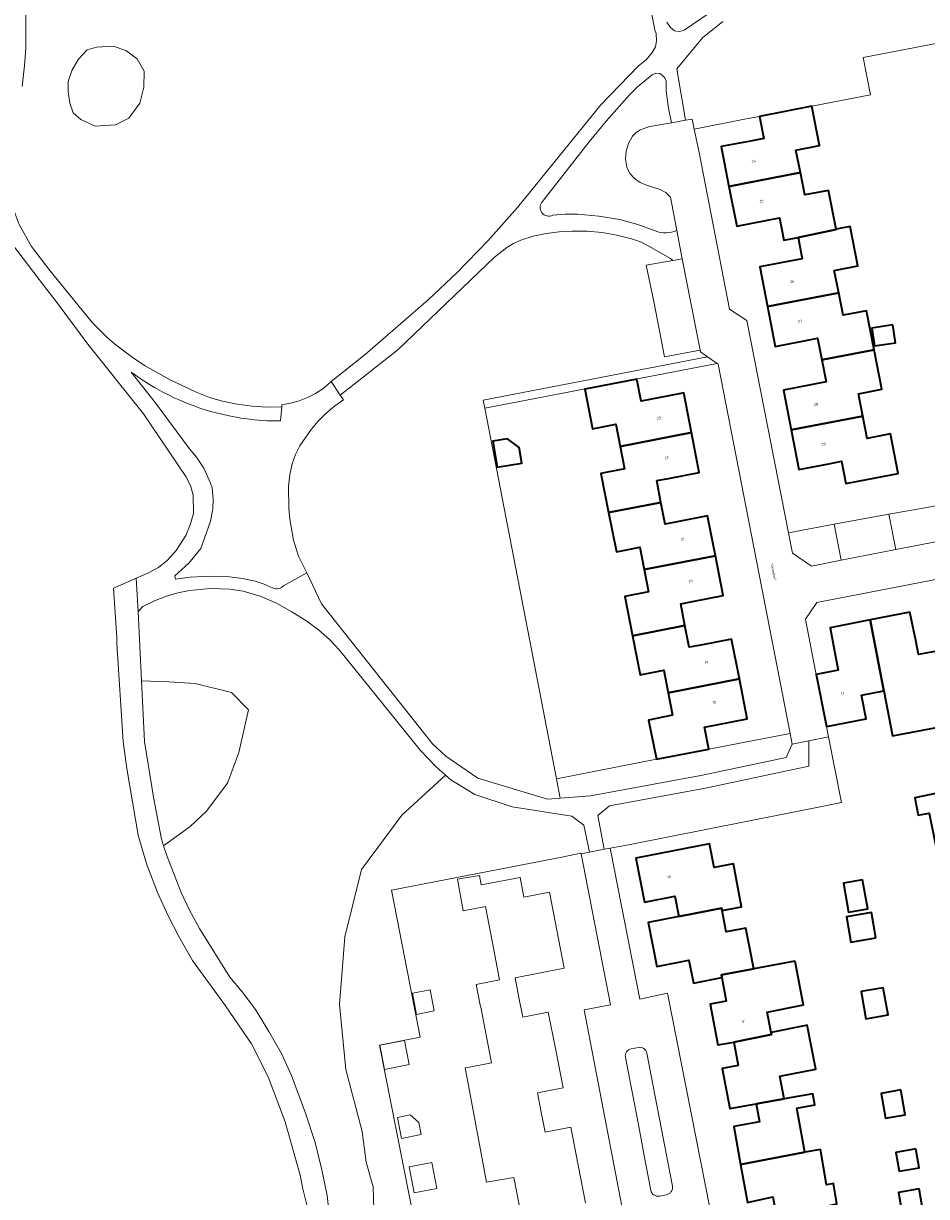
# Model space of a CAD drawing. Header units: metres. Extents: x 197700 to 204338, y 317132 to 325229.
# Tile 74 of 256: x 198974 to 199098, y 320131 to 320292. Entities that reach past the tile are written whole.
import ezdxf
from ezdxf.enums import TextEntityAlignment as Align

# ---------------------------------------------------------------- set-up
doc = ezdxf.new("R2010")
doc.units = ezdxf.units.M
for name, color, linetype, lineweight in [('B-WE-GR-BEPLANTING_CULTUUR_BODEMBEDEKKER-GV', 90, 'Continuous', 18), ('B-WE-GR-BEPLANTING_CULTUUR_HEESTERS-GV', 90, 'Continuous', 18), ('B-WE-OG-BEBOUWING-GV', 7, 'Continuous', 35), ('B-WE-OG-BEBOUWING-T18', 10, 'Continuous', 18), ('B-WE-OG-TERREIN_CULTUURSCHEIDING-GV', 7, 'Continuous', 18), ('B-WE-OG-TERREIN_ERF-GV', 7, 'Continuous', 18), ('B-WE-OG-TOPOGRAFIE-T18', 10, 'Continuous', 18), ('B-WE-VH-VERHARDING_ASFALT-GV', 252, 'Continuous', 18), ('B-WE-VH-VERHARDING_BETONSTRAATSTEEN-GV', 252, 'Continuous', 18), ('B-WE-VH-VERHARDING_TEGEL-GV', 252, 'Continuous', 18)]:
    doc.layers.add(name, color=color, linetype=linetype, lineweight=lineweight)
doc.styles.add('NLCS-ISO-M200-T18', font='NLCS-ISO.ttf', dxfattribs={"height": 0.36})

msp = doc.modelspace()

# ---------------------------------------------------------------- linework, layer by layer
at = {"layer": 'B-WE-GR-BEPLANTING_CULTUUR_BODEMBEDEKKER-GV'}
for points in [[(199061.66, 320284.792), (199061.112, 320284.858), (199060.62, 320284.607), (199058.618, 320282.998), (199057.552, 320281.924), (199054.319, 320278.282), (199051.979, 320275.417), (199045.569, 320267.236)], [(199064.021, 320263.27), (199063.131, 320267.846), (199062.523, 320268.487), (199061.727, 320268.87), (199059.831, 320269.467), (199058.966, 320269.835), (199058.2, 320270.379), (199057.582, 320271.091), (199057.171, 320271.94), (199056.964, 320273.041), (199057.055, 320274.157), (199057.402, 320275.217), (199057.951, 320276.188), (199058.418, 320276.703), (199058.995, 320277.091), (199060.3, 320277.542), (199063.27, 320278.051), (199062.892, 320280.071), (199062.571, 320282.394), (199062.57, 320283.279)], [(199046.994, 320265.371), (199048.698, 320265.488), (199050.406, 320265.485), (199053.313, 320265.236), (199056.189, 320264.74), (199058.655, 320264.07), (199061.052, 320263.186)], [(199100.465, 320221.338), (199099.613, 320225.456), (199093.149, 320224.311), (199094.075, 320219.425)], [(199094.075, 320219.425), (199100.04, 320220.576)]]:
    msp.add_lwpolyline(points, dxfattribs=at)
for points in [[(199062.57, 320283.279, 0.3173387), (199061.66, 320284.792)], [(199045.569, 320267.236, 0.8510451), (199046.994, 320265.371)], [(199061.052, 320263.186, 0.1899539), (199064.021, 320263.27)]]:
    msp.add_lwpolyline(points, format="xyb", dxfattribs=at)
msp.add_lwpolyline([(199079.345, 320221.754), (199079.897, 320218.94), (199082.488, 320217.17), (199086.571, 320217.967), (199085.619, 320222.916)], close=True, dxfattribs=at)
at = {"layer": 'B-WE-GR-BEPLANTING_CULTUUR_HEESTERS-GV'}
for points in [[(199070.326, 320291.937), (199067.55, 320289.701), (199064.012, 320285.442), (199065.225, 320278.386), (199066.114, 320278.538), (199066.406, 320277.173), (199073.518, 320278.564), (199075.39, 320278.93), (199082.55, 320280.33), (199090.593, 320281.903), (199089.592, 320287.013), (199105.063, 320289.998), (199109.578, 320285.623), (199111.484, 320285.996), (199114.518, 320286.589), (199113.991, 320289.262), (199107.489, 320295.142)], [(199032.06, 320106.46), (199023.21, 320151.39), (199028.779, 320152.464), (199024.849, 320172.654), (199048.433, 320177.252), (199050.848, 320177.721), (199050.862, 320177.648), (199052.013, 320177.874), (199051.267, 320181.593), (199049.603, 320182.812), (199041.421, 320184.08), (199036.296, 320185.813), (199032.964, 320187.824), (199032.246, 320188.468), (199026.251, 320182.98), (199020.726, 320175.495), (199018.409, 320166.227), (199017.696, 320156.96), (199018.587, 320148.049), (199020.815, 320139.495), (199021.35, 320135.307), (199022.33, 320131.92), (199022.419, 320128.802)]]:
    msp.add_lwpolyline(points, dxfattribs=at)
for points in [[(199047.49, 320187.97), (199037.64, 320238.83), (199037.419, 320239.973), (199068.221, 320245.919), (199067.245, 320246.607), (199067.21, 320246.8), (199062.315, 320245.885), (199060.842, 320253.502), (199059.826, 320258.487), (199063.483, 320259.142), (199063.129, 320259.402), (199060.19, 320261.111), (199059.014, 320261.676), (199057.785, 320262.117), (199055.788, 320262.629), (199053.756, 320262.971), (199051.703, 320263.15), (199049.642, 320263.177), (199047.846, 320263.074), (199046.061, 320262.853), (199044.3, 320262.477), (199042.591, 320261.912), (199041.607, 320261.462), (199040.679, 320260.907), (199038.966, 320259.59), (199025.709, 320246.86), (199017.783, 320240.632), (199018.258, 320239.996), (199017.011, 320239.131), (199015.847, 320238.156), (199014.771, 320237.085), (199013.785, 320235.931), (199012.269, 320233.685), (199011.663, 320232.471), (199011.202, 320231.195), (199010.857, 320229.689), (199010.703, 320228.151), (199010.729, 320225.066), (199010.856, 320223.606), (199011.397, 320220.727), (199012.082, 320218.514), (199013.209, 320216.219), (199015.23, 320212.002), (199030.469, 320192.742), (199032.276, 320191.08), (199036.683, 320188.05), (199046.236, 320185.134), (199048.012, 320185.274)], [(199068.42, 320192.02), (199061.24, 320190.65), (199047.49, 320187.97), (199048.012, 320185.274), (199052.146, 320185.601), (199067.316, 320188.398), (199079.022, 320190.89), (199079.858, 320192.688), (199079.565, 320194.189), (199070.057, 320192.339)], [(199054.881, 320178.436), (199057.392, 320178.888), (199084.37, 320184.22), (199086.621, 320184.701), (199084.849, 320193.727), (199082.131, 320193.156), (199082.144, 320189.698), (199067.94, 320186.685), (199054.75, 320184.237), (199053.152, 320182.919), (199054.028, 320178.268)]]:
    msp.add_lwpolyline(points, close=True, dxfattribs=at)
at = {"layer": 'B-WE-OG-BEBOUWING-GV'}
for points in [[(199080.984, 320271.209), (199080.38, 320274.28), (199083.62, 320274.92), (199082.55, 320280.33), (199075.39, 320278.93), (199075.97, 320275.89), (199074.112, 320275.535), (199070.11, 320274.77), (199071.18, 320269.31)], [(199080.66, 320262.31), (199085.89, 320263.38), (199085.88, 320263.43), (199084.84, 320268.75), (199081.59, 320268.13), (199080.984, 320271.209), (199071.18, 320269.31), (199072.26, 320263.83), (199076.244, 320264.614), (199078.1, 320264.98), (199078.69, 320261.93), (199078.692, 320261.93)], [(199085.88, 320263.43), (199085.89, 320263.38), (199080.66, 320262.31), (199081.22, 320259.38), (199079.255, 320259.002), (199075.4, 320258.26), (199076.449, 320252.802), (199086.241, 320254.684), (199085.64, 320257.76), (199088.89, 320258.38), (199087.83, 320263.8)], [(199083.924, 320245.479), (199091.123, 320246.861), (199090.08, 320252.24), (199086.84, 320251.62), (199086.241, 320254.684), (199076.449, 320252.802), (199077.5, 320247.33), (199081.502, 320248.103), (199083.35, 320248.46)], [(199093.681, 320250.282), (199090.808, 320249.859), (199091.167, 320247.421), (199094.04, 320247.844)], [(199079.729, 320235.889), (199089.541, 320237.76), (199088.94, 320240.83), (199092.17, 320241.46), (199091.123, 320246.861), (199083.924, 320245.479), (199084.5, 320242.49), (199082.653, 320242.125), (199078.68, 320241.34)], [(199056.255, 320233.598), (199066.024, 320235.501), (199064.96, 320240.96), (199064.357, 320240.842), (199059.12, 320239.82), (199058.52, 320242.85), (199051.37, 320241.47), (199052.42, 320236.02), (199055.66, 320236.66)], [(199089.541, 320237.76), (199079.729, 320235.889), (199080.78, 320230.43), (199084.897, 320231.227), (199086.62, 320231.56), (199087.2, 320228.51), (199094.42, 320229.89), (199093.37, 320235.33), (199090.14, 320234.7)], [(199042.385, 320233.438), (199040.764, 320234.646), (199038.763, 320234.313), (199039.359, 320230.737), (199042.742, 320231.299)], [(199056.255, 320233.598), (199056.85, 320230.54), (199053.59, 320229.89), (199054.651, 320224.507), (199061.84, 320225.9), (199061.25, 320228.9), (199062.88, 320229.215), (199067.09, 320230.03), (199066.024, 320235.501)], [(199059.536, 320216.689), (199069.311, 320218.578), (199068.25, 320224.05), (199064.044, 320223.235), (199062.42, 320222.92), (199061.84, 320225.9), (199054.651, 320224.507), (199055.71, 320219.13), (199058.93, 320219.76)], [(199069.311, 320218.578), (199059.536, 320216.689), (199060.14, 320213.63), (199056.89, 320212.98), (199057.944, 320207.599), (199065.126, 320208.99), (199064.55, 320211.98), (199066.173, 320212.298), (199070.37, 320213.12)], [(199090.58, 320209.779), (199092.437, 320200.02), (199093.621, 320193.844), (199102.108, 320195.471), (199101.539, 320198.433), (199100.169, 320205.583), (199097.2, 320205), (199096.815, 320206.925), (199096.03, 320210.85)], [(199062.834, 320199.741), (199072.606, 320201.667), (199071.54, 320207.14), (199067.335, 320206.326), (199065.7, 320206.01), (199065.126, 320208.99), (199057.944, 320207.599), (199059, 320202.21), (199062.23, 320202.87)], [(199084.56, 320195.12), (199090, 320196.18), (199089.36, 320199.43), (199092.437, 320200.02), (199090.58, 320209.779), (199085.09, 320208.7), (199085.825, 320204.768), (199086.18, 320202.87), (199083.15, 320202.27)], [(199072.606, 320201.667), (199062.834, 320199.741), (199063.42, 320196.71), (199060.12, 320196), (199061.24, 320190.65), (199068.42, 320192.02), (199067.83, 320195.06), (199069.466, 320195.379), (199073.67, 320196.2)], [(199102.754, 320179.104), (199112.001, 320180.895), (199111, 320185.98), (199106.772, 320185.157), (199106.346, 320187.346), (199096.675, 320185.358), (199097.145, 320182.944), (199098.664, 320183.249), (199099.607, 320178.484)], [(199070.233, 320169.87), (199072.917, 320170.377), (199071.777, 320176.283), (199069.126, 320175.771), (199068.499, 320179.021), (199058.391, 320177.049), (199059.562, 320171.021), (199063.763, 320171.837), (199064.305, 320169.042), (199070.171, 320170.189)], [(199089.523, 320174.064), (199086.903, 320173.604), (199087.603, 320169.624), (199090.223, 320170.084)], [(199070.202, 320160.658), (199070.135, 320161.02), (199074.584, 320161.842), (199073.487, 320167.453), (199070.808, 320166.929), (199070.233, 320169.87), (199070.171, 320170.189), (199064.305, 320169.042), (199060.103, 320168.233), (199061.27, 320162.185), (199065.669, 320163.034), (199066.287, 320159.902)], [(199091.356, 320166.104), (199090.74, 320169.602), (199087.308, 320168.998), (199087.923, 320165.5)], [(199071.822, 320151.804), (199077.01, 320152.833), (199076.951, 320153.131), (199076.398, 320155.917), (199081.195, 320156.865), (199081.389, 320156.903), (199081.351, 320157.102), (199080.29, 320162.615), (199080.252, 320162.812), (199080.23, 320162.928), (199074.584, 320161.842), (199070.135, 320161.02), (199070.202, 320160.658), (199070.798, 320157.432), (199068.586, 320157.023), (199069.627, 320151.398)], [(199092.37, 320159.257), (199089.323, 320158.721), (199089.977, 320155.002), (199093.024, 320155.538)], [(199071.822, 320151.804), (199072.46, 320148.566), (199070.249, 320148.174), (199071.282, 320142.671), (199074.918, 320143.317), (199078.739, 320143.996), (199078.152, 320147.122), (199083.114, 320148.068), (199081.914, 320154.116), (199081.747, 320154.083), (199076.951, 320153.131), (199077.01, 320152.833)], [(199072.765, 320134.98), (199081.598, 320136.654), (199080.506, 320142.736), (199082.967, 320143.173), (199082.693, 320144.698), (199078.739, 320143.996), (199074.918, 320143.317), (199075.366, 320140.821), (199071.83, 320140.186)], [(199094.787, 320145.221), (199092.062, 320144.742), (199092.661, 320141.333), (199095.387, 320141.813)], [(199072.765, 320134.98), (199073.7, 320129.773), (199077.212, 320130.545), (199077.684, 320127.891), (199082.971, 320128.903), (199086.004, 320129.559), (199085.546, 320132.357), (199084.577, 320132.183), (199083.764, 320137.037), (199081.598, 320136.654)], [(199096.825, 320137.131), (199094.092, 320136.65), (199094.549, 320134.05), (199097.282, 320134.531)], [(199097.288, 320131.636), (199094.433, 320131.134), (199095.083, 320127.438), (199097.938, 320127.941)]]:
    msp.add_lwpolyline(points, close=True, dxfattribs=at)
at = {"layer": 'B-WE-OG-TERREIN_CULTUURSCHEIDING-GV'}
for points in [[(198973.733, 320264.074), (198975.416, 320261.04), (198977.902, 320257.765), (198983.796, 320250.59), (198985.746, 320248.624), (198986.78, 320247.702), (198989.416, 320245.708), (198991.027, 320244.66), (198994.376, 320242.778), (198997.928, 320241.083), (199000, 320240.283), (199001.651, 320239.807), (199003.656, 320239.389), (199005.686, 320239.116), (199007.731, 320238.994), (199009.779, 320239.025), (199009.775, 320239.332), (199010.971, 320239.54), (199012.141, 320239.863), (199013.302, 320240.3), (199014.409, 320240.861), (199015.529, 320241.62), (199016.546, 320242.511), (199021.214, 320246.231), (199029.889, 320253.72), (199033.876, 320257.497), (199038.102, 320261.863), (199042.142, 320266.401), (199053.569, 320280.527), (199058.773, 320285.883), (199059.787, 320286.692), (199060.625, 320287.682), (199061.099, 320288.485), (199061.243, 320289.285), (199061.16, 320290.285), (199060.986, 320290.758), (199058.322, 320304.965)], [(199062.642, 320291.876), (199063.17, 320291.133), (199063.702, 320290.688), (199064.382, 320290.56), (199065.042, 320290.767), (199072.042, 320295.551)], [(198974.623, 320292.945), (198974.623, 320288.294), (198974.449, 320285.891), (198974.129, 320283.036)], [(199000, 320214.096), (198997.115, 320213.815), (198995.504, 320213.488), (198993.929, 320213.02), (198992.289, 320212.375), (198990.709, 320211.596), (198990.036, 320210.939), (198990.517, 320201.412), (198994.255, 320201.26), (198997.881, 320201.029), (199002.854, 320199.788), (199005.196, 320197.436), (199003.882, 320191.552), (199002.331, 320187.363), (198999.383, 320183.445), (198997.172, 320181.39), (198995.359, 320180.073), (198993.546, 320178.757), (198994.016, 320177.262), (198995.963, 320172.335), (198997.086, 320169.92), (198998.459, 320167.402), (199002.651, 320160.699), (199004.354, 320158.698), (199006.158, 320156.248), (199008.014, 320153.245), (199009.718, 320150.244), (199011.124, 320147.192), (199013.031, 320142.038), (199014.338, 320137.984), (199015.294, 320134.231), (199015.999, 320130.727), (199016.353, 320127.474)], [(199022.419, 320128.802), (199022.33, 320131.92), (199021.35, 320135.307), (199020.815, 320139.495), (199018.587, 320148.049), (199017.696, 320156.96), (199018.409, 320166.227), (199020.726, 320175.495), (199026.251, 320182.98), (199032.246, 320188.468), (199030.917, 320189.659), (199028.805, 320191.831), (199017.701, 320205.632), (199016.31, 320207.069), (199014.813, 320208.396), (199013.21, 320209.594), (199011.165, 320210.894), (199009.037, 320212.055), (199006.808, 320213.015), (199004.48, 320213.702), (199002.653, 320214.014), (199000, 320214.096)]]:
    msp.add_lwpolyline(points, dxfattribs=at)
msp.add_lwpolyline([(198983.071, 320288.075), (198984.334, 320288.415), (198986.617, 320288.56), (198988.366, 320287.977), (198989.92, 320286.812), (198990.892, 320285.111), (198990.843, 320282.925), (198990.26, 320280.739), (198988.755, 320278.699), (198986.957, 320277.776), (198984.14, 320277.582), (198982.197, 320278.505), (198981.128, 320279.428), (198980.691, 320280.739), (198980.448, 320282.294), (198980.448, 320283.703), (198980.982, 320285.306), (198981.857, 320286.763)], close=True, dxfattribs=at)
at = {"layer": 'B-WE-OG-TERREIN_ERF-GV'}
for points in [[(199105.063, 320289.998), (199089.592, 320287.013), (199090.593, 320281.903), (199082.55, 320280.33), (199083.62, 320274.92), (199080.38, 320274.28), (199080.984, 320271.209), (199081.59, 320268.13), (199084.84, 320268.75), (199085.88, 320263.43), (199087.83, 320263.8), (199088.89, 320258.38), (199085.64, 320257.76), (199086.241, 320254.684), (199086.84, 320251.62), (199090.08, 320252.24), (199091.123, 320246.861), (199092.17, 320241.46), (199088.94, 320240.83), (199089.541, 320237.76), (199090.14, 320234.7), (199093.37, 320235.33), (199094.42, 320229.89), (199087.2, 320228.51), (199086.62, 320231.56), (199084.897, 320231.227), (199080.78, 320230.43), (199079.729, 320235.889), (199078.68, 320241.34), (199082.653, 320242.125), (199084.5, 320242.49), (199083.924, 320245.479), (199083.35, 320248.46), (199081.502, 320248.103), (199077.5, 320247.33), (199076.449, 320252.802), (199075.4, 320258.26), (199079.255, 320259.002), (199081.22, 320259.38), (199080.66, 320262.31), (199078.692, 320261.93), (199078.69, 320261.93), (199078.1, 320264.98), (199076.244, 320264.614), (199072.26, 320263.83), (199071.18, 320269.31), (199070.11, 320274.77), (199074.112, 320275.535), (199075.97, 320275.89), (199075.39, 320278.93), (199073.518, 320278.564), (199066.406, 320277.173), (199067.093, 320273.955), (199071.259, 320252.448), (199073.625, 320250.885), (199079.345, 320221.754), (199085.619, 320222.916), (199093.149, 320224.311), (199099.613, 320225.456)], [(199120.567, 320219.386), (199083.24, 320212.145), (199081.685, 320209.883), (199082.784, 320204.17), (199083.15, 320202.27), (199086.18, 320202.87), (199085.825, 320204.768), (199085.09, 320208.7), (199090.58, 320209.779), (199096.03, 320210.85), (199096.815, 320206.925), (199097.2, 320205), (199100.169, 320205.583)], [(199092.437, 320200.02), (199089.36, 320199.43), (199090, 320196.18), (199084.56, 320195.12), (199084.849, 320193.727), (199086.621, 320184.701), (199084.37, 320184.22), (199057.392, 320178.888), (199054.881, 320178.436), (199058.948, 320157.678), (199062.72, 320158.509), (199068.544, 320129.011), (199066.184, 320124.158), (199071.862, 320094.719), (199071.869, 320094.687)], [(199102.108, 320195.471), (199093.621, 320193.844), (199092.437, 320200.02)], [(199056.928, 320126.871), (199051.305, 320156.236), (199054.924, 320156.914), (199050.862, 320177.648), (199050.848, 320177.721), (199048.433, 320177.252), (199024.849, 320172.654), (199028.779, 320152.464), (199023.21, 320151.39), (199032.06, 320106.46)], [(199073.7, 320129.773), (199072.765, 320134.98), (199071.83, 320140.186), (199075.366, 320140.821), (199074.918, 320143.317), (199071.282, 320142.671), (199070.249, 320148.174), (199072.46, 320148.566), (199071.822, 320151.804), (199069.627, 320151.398), (199068.586, 320157.023), (199070.798, 320157.432), (199070.202, 320160.658), (199066.287, 320159.902), (199065.669, 320163.034), (199061.27, 320162.185), (199060.103, 320168.233), (199064.305, 320169.042), (199063.763, 320171.837), (199059.562, 320171.021), (199058.391, 320177.049), (199068.499, 320179.021), (199069.126, 320175.771), (199071.777, 320176.283), (199072.917, 320170.377), (199070.233, 320169.87), (199070.808, 320166.929), (199073.487, 320167.453), (199074.584, 320161.842), (199080.23, 320162.928), (199080.252, 320162.812), (199080.29, 320162.615), (199081.351, 320157.102), (199081.389, 320156.903), (199081.195, 320156.865), (199076.398, 320155.917), (199076.951, 320153.131), (199081.747, 320154.083), (199081.914, 320154.116), (199083.114, 320148.068), (199078.152, 320147.122), (199078.739, 320143.996), (199082.693, 320144.698), (199082.967, 320143.173), (199080.506, 320142.736), (199081.598, 320136.654), (199083.764, 320137.037), (199084.577, 320132.183), (199085.546, 320132.357), (199086.004, 320129.559)], [(199042.984, 320126.356), (199041.647, 320133.201), (199037.901, 320132.546), (199036.419, 320140.408), (199036.093, 320142.161), (199034.961, 320148.242), (199035.332, 320148.316), (199038.57, 320148.957), (199037.083, 320156.572), (199037.024, 320156.875), (199036.47, 320159.71), (199039.684, 320160.337), (199038.701, 320165.434), (199037.737, 320170.43), (199034.671, 320169.839), (199033.895, 320174.155), (199036.917, 320174.682), (199037.17, 320173.37), (199042.49, 320174.41), (199043.03, 320171.68), (199046.53, 320172.37), (199047.541, 320167.15), (199048.55, 320161.94), (199041.803, 320160.633), (199042.328, 320157.916), (199042.853, 320155.201), (199046.37, 320155.89), (199047.384, 320150.703), (199048.4, 320145.51), (199044.884, 320144.818), (199045.403, 320142.167), (199045.941, 320139.415), (199049.46, 320140.11), (199050.477, 320134.906), (199051.49, 320129.72)]]:
    msp.add_lwpolyline(points, dxfattribs=at)
for points in [[(199093.681, 320250.282), (199094.04, 320247.844), (199091.167, 320247.421), (199090.808, 320249.859)], [(199037.64, 320238.83), (199069.55, 320244.983), (199068.222, 320245.919), (199068.221, 320245.919), (199037.419, 320239.973)], [(199051.37, 320241.47), (199058.52, 320242.85), (199059.12, 320239.82), (199064.357, 320240.842), (199064.96, 320240.96), (199066.024, 320235.501), (199067.09, 320230.03), (199062.88, 320229.215), (199061.25, 320228.9), (199061.84, 320225.9), (199062.42, 320222.92), (199064.044, 320223.235), (199068.25, 320224.05), (199069.311, 320218.578), (199070.37, 320213.12), (199066.173, 320212.298), (199064.55, 320211.98), (199065.126, 320208.99), (199065.7, 320206.01), (199067.335, 320206.326), (199071.54, 320207.14), (199072.606, 320201.667), (199073.67, 320196.2), (199069.466, 320195.379), (199067.83, 320195.06), (199068.42, 320192.02), (199070.057, 320192.339), (199079.565, 320194.189), (199069.683, 320244.889), (199069.55, 320244.983), (199037.64, 320238.83), (199047.49, 320187.97), (199061.24, 320190.65), (199060.12, 320196), (199063.42, 320196.71), (199062.834, 320199.741), (199062.23, 320202.87), (199059, 320202.21), (199057.944, 320207.599), (199056.89, 320212.98), (199060.14, 320213.63), (199059.536, 320216.689), (199058.93, 320219.76), (199055.71, 320219.13), (199054.651, 320224.507), (199053.59, 320229.89), (199056.85, 320230.54), (199056.255, 320233.598), (199055.66, 320236.66), (199052.42, 320236.02)], [(199042.385, 320233.438), (199042.742, 320231.299), (199039.359, 320230.737), (199038.763, 320234.313), (199040.764, 320234.646)], [(199106.772, 320185.157), (199111, 320185.98), (199112.001, 320180.895), (199113, 320175.82), (199103.76, 320174.02), (199102.754, 320179.104), (199099.607, 320178.484), (199098.664, 320183.249), (199097.145, 320182.944), (199096.675, 320185.358), (199106.346, 320187.346)], [(199089.523, 320174.064), (199090.223, 320170.084), (199087.603, 320169.624), (199086.903, 320173.604)], [(199087.923, 320165.5), (199087.308, 320168.998), (199090.74, 320169.602), (199091.356, 320166.104)], [(199028.274, 320155.604), (199027.713, 320158.506), (199030.148, 320158.977), (199030.708, 320156.074)], [(199092.37, 320159.257), (199093.024, 320155.538), (199089.977, 320155.002), (199089.323, 320158.721)], [(199027.25, 320148.7), (199023.87, 320148.046), (199023.225, 320151.382), (199026.606, 320152.035)], [(199094.787, 320145.221), (199095.387, 320141.813), (199092.661, 320141.333), (199092.062, 320144.742)], [(199028.605, 320140.74), (199028.922, 320139.099), (199026.209, 320138.575), (199025.655, 320141.44), (199027.418, 320141.781)], [(199096.825, 320137.131), (199097.282, 320134.531), (199094.549, 320134.05), (199094.092, 320136.65)], [(199027.966, 320131.103), (199027.283, 320134.64), (199030.373, 320135.237), (199031.057, 320131.7)], [(199097.288, 320131.636), (199097.938, 320127.941), (199095.083, 320127.438), (199094.433, 320131.134)]]:
    msp.add_lwpolyline(points, close=True, dxfattribs=at)
at = {"layer": 'B-WE-VH-VERHARDING_ASFALT-GV'}
for points in [[(199058.322, 320304.965), (199060.986, 320290.758), (199061.16, 320290.285), (199061.243, 320289.285), (199061.099, 320288.485), (199060.625, 320287.682), (199059.787, 320286.692), (199058.773, 320285.883), (199053.569, 320280.527), (199042.142, 320266.401), (199038.102, 320261.863), (199033.876, 320257.497), (199029.889, 320253.72), (199021.214, 320246.231), (199016.546, 320242.511), (199017.783, 320240.632), (199025.709, 320246.86), (199038.966, 320259.59), (199040.679, 320260.907), (199041.607, 320261.462), (199042.591, 320261.912), (199044.3, 320262.477), (199046.061, 320262.853), (199047.846, 320263.074), (199049.642, 320263.177), (199051.703, 320263.15), (199053.756, 320262.971), (199055.788, 320262.629), (199057.785, 320262.117), (199059.014, 320261.676), (199060.19, 320261.111), (199063.129, 320259.402), (199063.483, 320259.142), (199064.769, 320259.373), (199064.021, 320263.27)], [(199072.042, 320295.551), (199065.042, 320290.767), (199064.382, 320290.56), (199063.702, 320290.688), (199063.17, 320291.133), (199062.642, 320291.876)], [(199062.57, 320283.279), (199062.571, 320282.394), (199062.892, 320280.071), (199063.27, 320278.051), (199065.225, 320278.386), (199064.012, 320285.442), (199067.55, 320289.701), (199070.326, 320291.937)], [(199045.569, 320267.236), (199051.979, 320275.417), (199054.319, 320278.282), (199057.552, 320281.924), (199058.618, 320282.998), (199060.62, 320284.607), (199061.112, 320284.858), (199061.66, 320284.792)], [(199009.59, 320237.093), (199009.779, 320239.025), (199007.731, 320238.994), (199005.686, 320239.116), (199003.656, 320239.389), (199001.651, 320239.807), (199000, 320240.283), (198997.928, 320241.083), (198994.376, 320242.778), (198991.027, 320244.66), (198989.416, 320245.708), (198986.78, 320247.702), (198985.746, 320248.624), (198983.796, 320250.59), (198977.902, 320257.765), (198975.416, 320261.04), (198973.733, 320264.074), (198973.167, 320265.519), (198972.494, 320267.712), (198972.225, 320269.41), (198972.288, 320272.862), (198972.426, 320273.939)], [(199061.052, 320263.186), (199058.655, 320264.07), (199056.189, 320264.74), (199053.313, 320265.236), (199050.406, 320265.485), (199048.698, 320265.488), (199046.994, 320265.371)], [(198972.084, 320262.297), (198977.176, 320255.557), (198978.951, 320253.324), (198983.138, 320247.652), (198990.786, 320238.055), (198996.595, 320229.481), (198997.231, 320228.223), (198997.616, 320226.917), (198997.638, 320224.365), (198997.171, 320222.818), (198996.605, 320221.373), (198995.281, 320219.286), (198994.066, 320217.999), (198992.854, 320216.963), (198991.395, 320216.178), (198989.786, 320215.496), (198990.036, 320210.939), (198990.709, 320211.596), (198992.289, 320212.375), (198993.929, 320213.02), (198995.504, 320213.488), (198997.115, 320213.815), (199000, 320214.096), (199002.653, 320214.014), (199004.48, 320213.702), (199006.808, 320213.015), (199009.037, 320212.055), (199011.165, 320210.894), (199013.21, 320209.594), (199014.813, 320208.396), (199016.31, 320207.069), (199017.701, 320205.632), (199028.805, 320191.831), (199030.917, 320189.659), (199032.246, 320188.468), (199032.964, 320187.824), (199036.296, 320185.813), (199041.421, 320184.08), (199049.603, 320182.812), (199051.267, 320181.593), (199052.013, 320177.874), (199054.028, 320178.268), (199053.152, 320182.919), (199054.75, 320184.237), (199067.94, 320186.685), (199082.144, 320189.698), (199082.131, 320193.156), (199079.858, 320192.688), (199079.022, 320190.89), (199067.316, 320188.398), (199052.146, 320185.601), (199048.012, 320185.274), (199046.236, 320185.134), (199036.683, 320188.05), (199032.276, 320191.08), (199030.469, 320192.742), (199015.23, 320212.002), (199013.209, 320216.219), (199010.026, 320214.458)], [(198998.641, 320219.581), (199000, 320223.314), (199000.299, 320224.971), (199000.347, 320226.372), (199000.195, 320227.924), (199000, 320228.539), (198999.058, 320230.604), (198998.074, 320232.117), (198997.087, 320233.279), (198992.404, 320239.639), (198989.078, 320243.813)], [(199008.566, 320214.155), (199007.351, 320214.669), (199006.095, 320215.075), (199004.361, 320215.442), (199002.603, 320215.667), (199000, 320215.781), (198997.21, 320215.63), (198995.177, 320215.356), (198995.09, 320215.808), (198996.988, 320217.579), (198998.641, 320219.581)], [(199057.753, 320150.88), (199058.738, 320151.069)], [(199059.909, 320150.275), (199060.639, 320146.46), (199060.774, 320145.753), (199061.592, 320141.483), (199061.727, 320140.778), (199062.588, 320136.28), (199062.728, 320135.553), (199063.407, 320132.003)], [(199059.639, 320135.716), (199058.778, 320140.214), (199058.643, 320140.919), (199057.825, 320145.188), (199057.69, 320145.895), (199056.959, 320149.71)], [(199060.458, 320131.438), (199059.778, 320134.988), (199059.639, 320135.716)], [(199062.613, 320130.832), (199061.628, 320130.644)]]:
    msp.add_lwpolyline(points, dxfattribs=at)
for points in [[(199061.66, 320284.792, -0.3173387), (199062.57, 320283.279)], [(199046.994, 320265.371, -0.8510451), (199045.569, 320267.236)], [(199064.021, 320263.27, -0.1899539), (199061.052, 320263.186)], [(198989.078, 320243.813, 0.089941), (199000, 320238.417)], [(199000, 320238.417, 0.0713182), (199009.59, 320237.093)], [(199010.026, 320214.458, -0.3281628), (199008.566, 320214.155)], [(199056.959, 320149.71, -0.4142518), (199057.753, 320150.88)], [(199058.738, 320151.069, -0.4136482), (199059.909, 320150.275)], [(199061.628, 320130.644, -0.4142878), (199060.458, 320131.438)], [(199063.407, 320132.003, -0.4144425), (199062.613, 320130.832)]]:
    msp.add_lwpolyline(points, format="xyb", dxfattribs=at)
msp.add_lwpolyline([(199054.924, 320156.914), (199051.305, 320156.236), (199056.928, 320126.871), (199061.338, 320122.517), (199067.061, 320093.809), (199068.531, 320086.212), (199068.535, 320086.193), (199068.596, 320085.845), (199070.27, 320076.251), (199074.681, 320079.924), (199073.607, 320086.859), (199073.547, 320087.244), (199071.869, 320094.687), (199071.862, 320094.719), (199066.184, 320124.158), (199068.544, 320129.011), (199062.72, 320158.509), (199058.948, 320157.678), (199054.881, 320178.436), (199054.028, 320178.268), (199052.013, 320177.874), (199050.862, 320177.648)], close=True, dxfattribs=at)
at = {"layer": 'B-WE-VH-VERHARDING_BETONSTRAATSTEEN-GV'}
msp.add_lwpolyline([(199100.04, 320220.576), (199094.075, 320219.425), (199086.571, 320217.967), (199082.488, 320217.17), (199079.897, 320218.94), (199079.345, 320221.754), (199073.625, 320250.885), (199071.259, 320252.448), (199067.093, 320273.955), (199066.406, 320277.173), (199066.114, 320278.538), (199065.225, 320278.386), (199063.27, 320278.051), (199060.3, 320277.542), (199058.995, 320277.091), (199058.418, 320276.703), (199057.951, 320276.188), (199057.402, 320275.217), (199057.055, 320274.157), (199056.964, 320273.041), (199057.171, 320271.94), (199057.582, 320271.091), (199058.2, 320270.379), (199058.966, 320269.835), (199059.831, 320269.467), (199061.727, 320268.87), (199062.523, 320268.487), (199063.131, 320267.846), (199064.021, 320263.27), (199064.769, 320259.373), (199067.21, 320246.8), (199067.245, 320246.607), (199068.221, 320245.919), (199068.222, 320245.919), (199069.55, 320244.983), (199069.683, 320244.889), (199079.565, 320194.189), (199079.858, 320192.688), (199082.131, 320193.156), (199084.849, 320193.727), (199084.56, 320195.12), (199083.15, 320202.27), (199082.784, 320204.17), (199081.685, 320209.883), (199083.24, 320212.145), (199120.567, 320219.386)], dxfattribs=at)
for points in [[(199067.21, 320246.8), (199064.769, 320259.373), (199063.483, 320259.142), (199059.826, 320258.487), (199060.842, 320253.502), (199062.315, 320245.885)], [(199085.619, 320222.916), (199086.571, 320217.967), (199094.075, 320219.425), (199093.149, 320224.311)]]:
    msp.add_lwpolyline(points, close=True, dxfattribs=at)
at = {"layer": 'B-WE-VH-VERHARDING_TEGEL-GV'}
msp.add_lwpolyline([(199016.353, 320127.474), (199015.999, 320130.727), (199015.294, 320134.231), (199014.338, 320137.984), (199013.031, 320142.038), (199011.124, 320147.192), (199009.718, 320150.244), (199008.014, 320153.245), (199006.158, 320156.248), (199004.354, 320158.698), (199002.651, 320160.699), (198998.459, 320167.402), (198997.086, 320169.92), (198995.963, 320172.335), (198994.016, 320177.262), (198993.546, 320178.757), (198993.195, 320179.874), (198992.155, 320185.441), (198990.939, 320193.062), (198990.517, 320201.412), (198990.036, 320210.939), (198989.786, 320215.496), (198989.52, 320215.381), (198986.682, 320214.148), (198987.145, 320207.369), (198987.136, 320206.518), (198987.987, 320193.096), (198988.497, 320189.386), (198990.046, 320180.21), (198990.898, 320177.353), (198991.349, 320175.842), (198991.363, 320175.805), (198992.71, 320172.323), (198994.176, 320169.152), (198995.646, 320166.283), (198997.51, 320163.008), (199002.056, 320156.794), (199005.615, 320151.541), (199007.922, 320147.038), (199010.232, 320140.833), (199012.293, 320133.527), (199012.645, 320131.625), (199013.249, 320129.273)], dxfattribs=at)

# ---------------------------------------------------------------- texts
at = {"layer": 'B-WE-OG-BEBOUWING-T18', "style": 'NLCS-ISO-M200-T18'}
for s, rotation, p in [('24', 11, (199074.578, 320272.772)), ('25', 11.1, (199075.655, 320267.291)), ('26', 10.8, (199079.86, 320256.249)), ('27', 10.8, (199080.911, 320250.778)), ('28', 10.8, (199083.134, 320239.365)), ('23', 11, (199061.561, 320237.489)), ('29', 10.9, (199084.184, 320233.905)), ('22', 11, (199062.626, 320232.026)), ('21', 10.9, (199064.796, 320220.852)), ('20', 10.9, (199065.909, 320215.109)), ('19', 11, (199068.089, 320203.937)), ('18', 11, (199069.154, 320198.464)), ('17', 11, (199086.806, 320199.633)), ('10', 10.9, (199062.963, 320174.49)), ('12', 10.4, (199073.095, 320154.64))]:
    msp.add_text(s, height=0.36, rotation=rotation, dxfattribs=at).set_placement(p, align=Align.MIDDLE)
at = {"layer": 'B-WE-OG-TOPOGRAFIE-T18', "style": 'NLCS-ISO-M200-T18'}
msp.add_text('Sikkelhof', height=0.36, rotation=281.1, dxfattribs=at).set_placement((199077.302, 320216.392), align=Align.MIDDLE)

doc.saveas('drawing.dxf')
